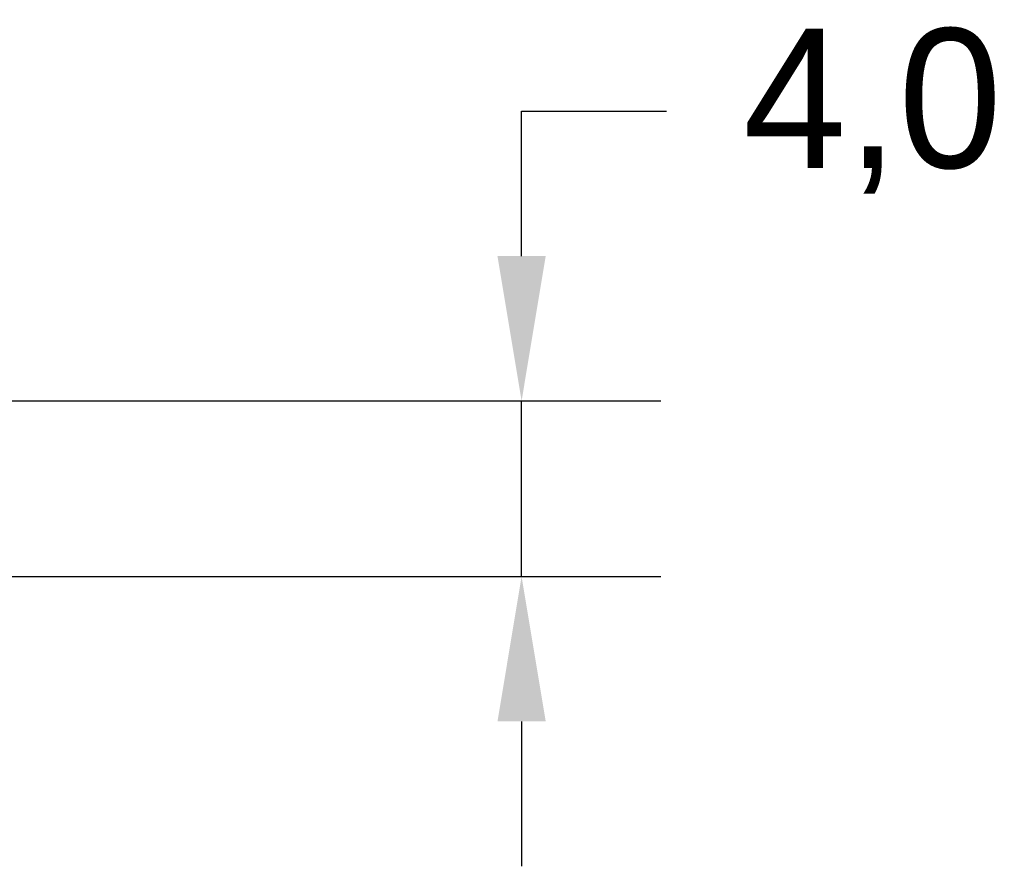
# Model space of a CAD drawing. Header units: millimetres. Extents: x -19.9 to 56, y -16 to 35.8.
# Tile 8 of 8: x 33.6 to 56, y -8.6 to 10.7. Entities that reach past the tile are written whole.
import ezdxf

# ---------------------------------------------------------------- set-up
doc = ezdxf.new("R2010")
doc.units = ezdxf.units.MM
doc.header["$PDSIZE"] = -1
doc.dimstyles.new('ISO-25', dxfattribs={"dimtxt": 2.5, "dimasz": 2.5, "dimexe": 1.25, "dimexo": 0.625, "dimtad": 1, "dimtxsty": 'Standard', "dimcen": 2.5, "dimadec": 0, "dimazin": 0, "dimtfac": 1, "dimtmove": 0, "dimatfit": 3, "dimfxl": 0, "dimarcsym": 0})

# ---------------------------------------------------------------- blocks, each defined once
blk = doc.blocks.new('*D1')
at = {"color": 0, "lineweight": -2}
for p, q in [((44.996, 8.604), (48.298, 8.604)), ((44.996, 5.302), (44.996, 8.604)), ((27.989, 2), (48.171, 2)), ((44.996, -2), (44.996, 2)), ((27.864, -2), (48.171, -2)), ((44.996, -5.302), (44.996, -8.604))]:
    blk.add_line(p, q, dxfattribs=at)
at = {"color": 0}
for points in [[(44.446, 5.302), (45.546, 5.302), (44.996, 2)], [(45.546, -5.302), (44.446, -5.302), (44.996, -2)]]:
    blk.add_solid(points, dxfattribs=at)
at = {"layer": 'Defpoints', "color": 0}
for p in [(26.719, 2), (44.996, 2), (26.594, -2)]:
    blk.add_point(p, dxfattribs=at)
at = {"color": 0, "insert": (52.997, 8.604), "char_height": 3.175, "attachment_point": 5}
blk.add_mtext('4,0', dxfattribs=at)

msp = doc.modelspace()

# ---------------------------------------------------------------- dimensions: what is measured, and where the dimension line sits
dim = msp.add_linear_dim(base=(44.996, 2), p1=(26.594, -2), p2=(26.719, 2), angle=90, dimstyle='ISO-25', override={"dimtxt": 3.175, "dimasz": 3.302, "dimexe": 3.175, "dimexo": 1.27, "dimgap": 1.524, "dimtad": 0, "dimtih": 1, "dimtoh": 1, "dimdec": 1, "dimzin": 0, "dimadec": 2, "dimtdec": 5, "dimtzin": 0})
dim.commit()
dim.dimension.update_dxf_attribs({"geometry": '*D1', "text_midpoint": (52.997, 8.604)})

doc.saveas('drawing.dxf')
